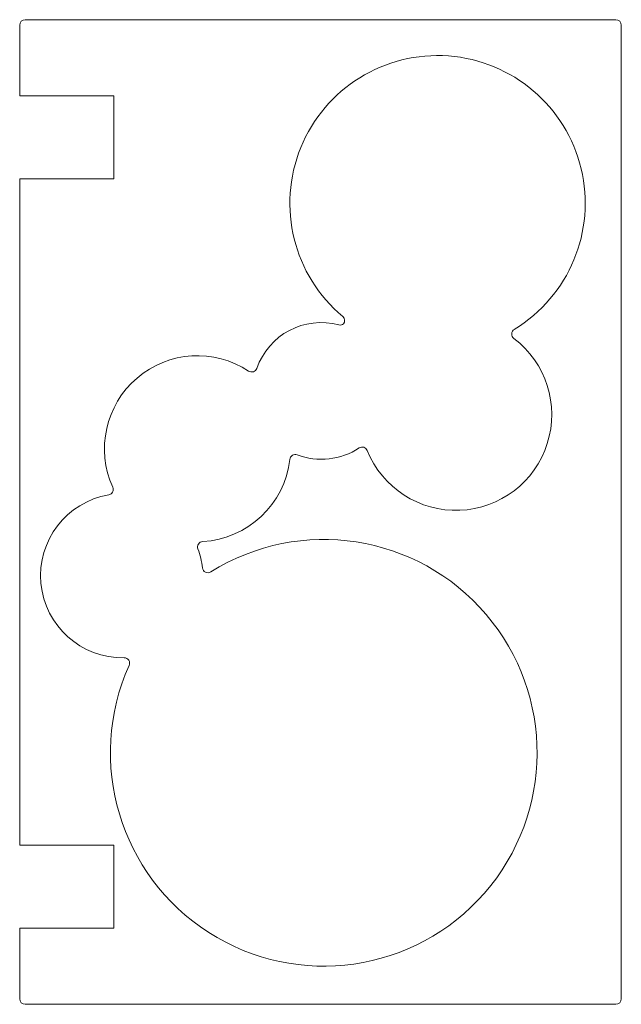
# Model space of a CAD drawing. Header units: millimetres. Extents: x -279 to 271, y -228 to 672.
import ezdxf

# ---------------------------------------------------------------- set-up
doc = ezdxf.new("R2010")
doc.units = ezdxf.units.MM

msp = doc.modelspace()

# ---------------------------------------------------------------- linework, layer by layer
at = {"color": 7, "linetype": 'Continuous', "lineweight": 15}
for p, q in [((-278.62, 667), (-278.62, 602.5)), ((-273.62, 672), (266.38, 672)), ((271.38, 667), (271.38, -223)), ((-278.62, 602.5), (-192.62, 602.5)), ((-192.62, 602.5), (-192.62, 526.5)), ((-278.62, 526.5), (-192.62, 526.5)), ((-278.62, 526.5), (-278.62, -82.5)), ((-278.62, -82.5), (-192.62, -82.5)), ((-192.62, -158.5), (-192.62, -82.5)), ((-278.62, -158.5), (-192.62, -158.5)), ((-278.62, -158.5), (-278.62, -223)), ((-273.62, -228), (266.38, -228))]:
    msp.add_line(p, q, dxfattribs=at)
for centre, radius, start, end in [((-273.62, 667), 5, 90, 180), ((266.38, 667), 5, 0, 90), ((103.36, 504.23), 135, 301.34138, 230.06722), ((13.49, 396.88), 5, 322.79305, 50.06722), ((-2.83, 332.68), 62.5, 75.08599, 160.71913), ((14.54, 397.9), 5, 255.08599, 305.99018), ((176.18, 384.66), 5, 121.34138, 232.81134), ((120.27, 310.97), 87.5, 201.93501, 52.81134), ((-116.12, 279.85), 85, 56.57621, 204.44823), ((-66.55, 354.97), 5, 236.57621, 340.71913), ((-2.83, 332.68), 62.5, 249.28087, 303.54222), ((34.46, 276.42), 5, 21.93501, 123.54222), ((-116.12, 279.85), 85, 273.26291, 353.42379), ((-26.72, 269.54), 5, 69.28087, 173.42379), ((-198.05, 242.6), 5, 279.71965, 24.44823), ((-184.55, 163.75), 75, 99.71965, 271.02774), ((-0.65, 1.87), 195, 155.82762, 121.98814), ((-111, 190), 5, 93.26291, 200.4355), ((-183.62, 162.94), 72.5, 6.34221, 20.4355), ((-106.6, 171.5), 5, 186.34221, 301.98814), ((-183.11, 83.76), 5, 335.82762, 91.02774), ((-273.62, -223), 5, 180, 270), ((266.38, -223), 5, 270, 0)]:
    msp.add_arc(centre, radius, start, end, dxfattribs=at)

doc.saveas('drawing.dxf')
